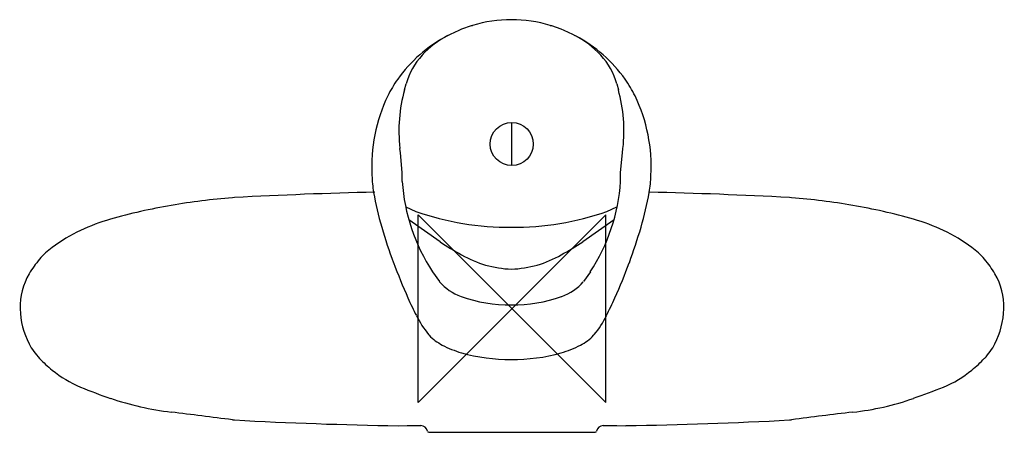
# Model space of a CAD drawing. Header units: millimetres. Extents: x -105 to 105, y -26 to 62.
import ezdxf

# ---------------------------------------------------------------- set-up
doc = ezdxf.new("R2010")
doc.units = ezdxf.units.MM
doc.header["$MEASUREMENT"] = 0
doc.layers.add('ORIGIN', color=6, linetype='Continuous')
doc.layers.add('PLANNING', color=1, linetype='Continuous')

# ---------------------------------------------------------------- blocks, each defined once
blk = doc.blocks.new('81310000_F')
at = {"layer": 'ORIGIN'}
for p, q in [((20, 20), (-20, -20)), ((-20, -20), (-20, 20)), ((-20, 20), (20, -20)), ((20, -20), (20, 20))]:
    blk.add_line(p, q, dxfattribs=at)
at = {"layer": 'PLANNING'}
for p, q in [((-22.92, 46.63), (-22.58, 47.9)), ((22.33, 47.9), (22.68, 46.63)), ((-0.05, 30.48), (-0.02, 39.68)), ((-59.17, 23.68), (-59.61, 23.64)), ((59.62, 23.65), (59.17, 23.68)), ((-22.62, 21.67), (-20.47, 20.73)), ((20.23, 20.73), (22.38, 21.67)), ((-15.34, 14.26), (-22, 18.94)), ((21.76, 18.94), (15.1, 14.26)), ((-16.95, 7.87), (-15.46, 5.8)), ((16.71, 7.87), (15.22, 5.8)), ((-59.61, -23.65), (-59.17, -23.69)), ((59.18, -23.69), (59.62, -23.65)), ((-17.72, -26.3), (17.72, -26.3))]:
    blk.add_line(p, q, dxfattribs=at)
for points in [[(-13.66, 58.17), (-13.12, 58.47), (-11.29, 59.33), (-10.67, 59.59), (-8.65, 60.29), (-8.39, 60.35)], [(8.15, 60.35), (8.4, 60.29), (10.43, 59.59), (11.04, 59.33), (12.88, 58.47), (13.42, 58.17)], [(-23.42, 27.1), (-23.42, 29.02), (-23.8, 33.22), (-23.89, 34.14)], [(23.17, 27.1), (23.17, 29.02), (23.55, 33.22), (23.65, 34.14)], [(-24.27, -24.9), (-22.38, -24.86), (-19.43, -24.87)], [(19.43, -24.87), (22.38, -24.86), (24.28, -24.9)]]:
    blk.add_lwpolyline(points, dxfattribs=at)
blk.add_circle((-0.05, 35.08), 4.6, dxfattribs=at)
for centre, radius, start, end in [((-0.07, 32.14), 29.41, 90.0947, 106.4345), ((-0.07, 32.8), 28.75, 73.3761, 90.0947), ((0.24, 31.4), 30.18, 117.9652, 144.6326), ((-4.34, 40.16), 20.28, 117.3493, 136.9795), ((4.1, 40.16), 20.28, 43.0205, 62.6507), ((-0.49, 31.4), 30.18, 35.3674, 62.0348), ((-8.51, 44.04), 14.58, 136.9795, 164.6829), ((8.27, 44.04), 14.58, 15.3171, 43.0205), ((-3.78, 34.26), 25.25, 144.6326, 154.0396), ((3.53, 34.26), 25.25, 25.9604, 35.3674), ((9.22, 37.83), 33.33, 164.6829, 186.3153), ((-9.46, 37.83), 33.33, 353.6847, 15.3171), ((4.07, 30.44), 33.98, 154.0396, 183.4543), ((-4.31, 30.44), 33.98, 356.5457, 25.9604), ((-6.61, 28.77), 23.24, 180.9305, 189.8772), ((6.37, 28.77), 23.24, 350.1228, 359.0695), ((16.37, 29.78), 39.87, 183.843, 213.369), ((-16.61, 29.78), 39.87, 326.631, 356.157), ((-48.1, -121.7), 145.8, 94.5283, 99.696), ((-4.72, -999.99), 1025.12, 91.37135, 93.0445), ((34.97, 36.01), 65.45, 189.8772, 196.5507), ((-35.22, 36.01), 65.45, 343.4493, 350.1228), ((4.73, -999.99), 1025.12, 86.9555, 88.62865), ((48.11, -121.7), 145.8, 80.304, 85.4717), ((-52.05, -98.62), 122.38, 99.696, 105.9292), ((52.05, -98.62), 122.38, 74.0708, 80.304), ((-74.44, -20.15), 40.78, 105.9292, 115.4705), ((-1.08, 75.12), 57.74, 250.377, 270.9485), ((0.83, 75.12), 57.74, 269.0515, 289.623), ((74.45, -20.15), 40.78, 64.5295, 74.0708), ((58.17, 41.57), 89.28, 195.7332, 200.8412), ((-98.33, 54.76), 131.29, 339.9763, 343.4493), ((-75.54, -17.84), 38.22, 115.4705, 126.0633), ((75.55, -17.84), 38.22, 53.9367, 64.5295), ((-88.9, 0.5), 15.54, 126.0633, 139.6857), ((17.48, 63.67), 59.32, 236.4031, 241.583), ((-17.73, 63.67), 59.32, 298.417, 303.5969), ((88.9, 0.5), 15.54, 40.3143, 53.9367), ((-83.4, -4.16), 22.74, 139.6857, 149.3161), ((0.64, 31.05), 22.62, 239.784, 268.0756), ((-0.88, 31.05), 22.62, 271.9244, 300.216), ((83.41, -4.16), 22.74, 30.6839, 40.3143), ((122.48, 66.06), 158.09, 200.8412, 203.7848), ((-70.49, 44.62), 101.65, 335.3977, 339.9763), ((-91.14, 0.43), 13.74, 149.3161, 181.854), ((91.15, 0.43), 13.74, 358.146, 30.6839), ((-7.37, 12.58), 10.56, 220.1779, 250.6779), ((7.13, 12.58), 10.56, 289.3221, 319.8221), ((39.67, 29.56), 67.6, 203.7848, 207.3239), ((-0.53, 31.67), 30.84, 250.491, 270.7657), ((0.29, 31.67), 30.84, 269.2343, 289.509), ((-92.29, 54.6), 125.63, 333.4936, 335.3977), ((-87.3, 0.55), 17.59, 181.854, 207.087), ((1.65, 9.91), 24.8, 207.3239, 218.3502), ((0.8, 8.17), 21.61, 320.8323, 333.4936), ((87.3, 0.56), 17.59, 332.913, 358.146), ((-13.43, -1.73), 5.75, 220.6165, 222.783), ((13.22, -1.76), 5.71, 317.2091, 319.3913), ((-91.37, -1.53), 13.01, 207.087, 223.9665), ((91.38, -1.53), 13.01, 316.0335, 332.913), ((-79.39, 9.74), 29.47, 223.5556, 230.6814), ((76.78, 12.56), 33.3, 309.7295, 316.0335), ((-82.84, 5.58), 24.06, 230.7719, 247.6489), ((83.54, 4.42), 22.72, 291.8497, 309.7295), ((-54.39, 73.23), 97.45, 247.3036, 251.315), ((29.24, 139.84), 168.62, 289.5317, 291.8497), ((-64.85, 42.3), 64.79, 251.315, 263.0799), ((66.67, 34.33), 56.67, 276.0733, 289.5317), ((-309.24, -1971.33), 1963.61, 82.69642, 83.07994), ((140.41, -618.1), 599.91, 96.48415, 97.73948), ((-11.42, 846.28), 871.28, 266.85832, 269.15479), ((-19.54, -26.4), 1.54, 12.7576, 85.6551), ((19.55, -26.4), 1.54, 94.3449, 167.2424), ((11.43, 846.29), 871.28, 270.84521, 273.14168), ((-17.73, -25.98), 0.329, 195.3084, 271.6779), ((17.73, -25.97), 0.329, 268.3221, 344.6916)]:
    blk.add_arc(centre, radius, start, end, dxfattribs=at)
blk.add_open_spline([(-17.65, -5.64), (-16.86, -6.5), (-14.68, -8.02), (-8.81, -10.23), (-0.16, -11.19), (8.52, -10.24), (14.4, -8.04), (16.61, -6.5), (17.41, -5.64)], degree=3, knots=[85.505886, 85.505886, 85.505886, 85.505886, 89.014927, 93.410108, 104.180175, 114.92844, 119.381344, 122.912908, 122.912908, 122.912908, 122.912908], dxfattribs=at)

msp = doc.modelspace()

# ---------------------------------------------------------------- block references
msp.add_blockref('81310000_F', (0, 0))

doc.saveas('drawing.dxf')
